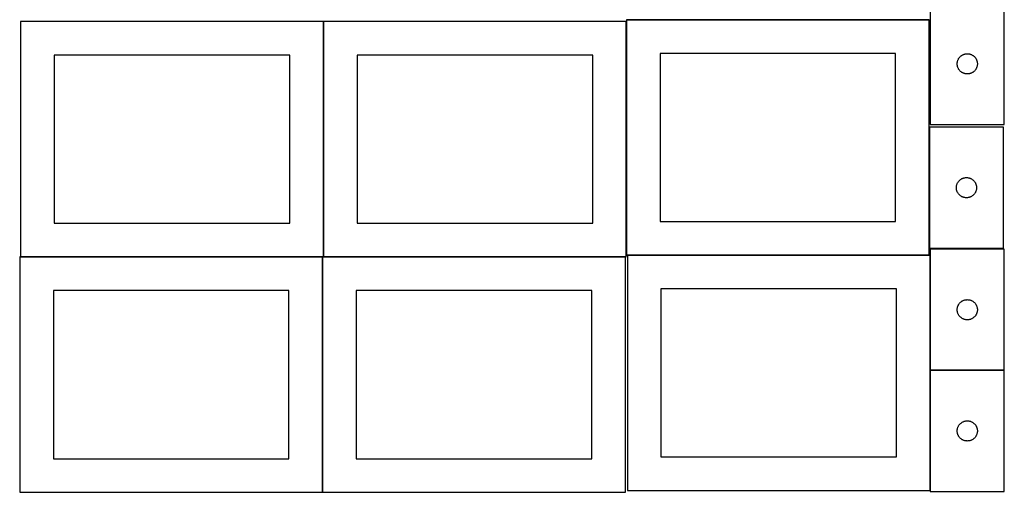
# Model space of a CAD drawing. Header units: millimetres. Extents: x 7 to 1493, y 7 to 2993.
# Tile 1 of 12: x 7 to 1470, y 7 to 709. Entities that reach past the tile are written whole.
import ezdxf

# ---------------------------------------------------------------- set-up
doc = ezdxf.new("R2010")
doc.units = ezdxf.units.MM
doc.layers.add('COMMON', color=5, linetype='CONTINUOUS', true_color=0x0000ff)
doc.layers.add('CUT', color=7, linetype='CONTINUOUS', true_color=0x000000)

msp = doc.modelspace()

# ---------------------------------------------------------------- linework, layer by layer
at = {"layer": 'COMMON'}
for p, q in [((457.949576, 356.724781), (457.949576, 706.724781)), ((908.149577, 359.287704), (908.149577, 706.724781)), ((909.574234, 709.387704), (1358.249577, 709.387704)), ((456.524735, 356.624781), (7.849575, 356.624781)), ((456.624736, 6.52478), (456.624736, 356.52478)), ((906.724736, 356.624781), (458.049576, 356.624781)), ((1358.249577, 359.187704), (909.574234, 359.187704)), ((1359.674234, 359.087703), (1359.674234, 188.049563)), ((1359.674234, 187.849562), (1359.674234, 9.087703)), ((1469.774235, 187.949563), (1359.774235, 187.949563))]:
    msp.add_line(p, q, dxfattribs=at)
at = {"layer": 'CUT'}
for p, q in [((1359.774235, 733.73329), (1359.774235, 553.73329)), ((1469.774235, 553.73329), (1469.774235, 733.73329)), ((457.849575, 706.724781), (7.849575, 706.724781)), ((7.849575, 706.724781), (7.849575, 356.724781)), ((457.849575, 356.724781), (457.849575, 706.724781)), ((908.049576, 706.724781), (458.049576, 706.724781)), ((458.049576, 706.724781), (458.049576, 356.724781)), ((908.049576, 356.724781), (908.049576, 706.724781)), ((1358.249577, 709.287704), (908.249577, 709.287704)), ((908.249577, 709.287704), (908.249577, 359.287704)), ((1358.249577, 359.287704), (1358.249577, 709.287704)), ((1308.249577, 659.287704), (958.249577, 659.287704)), ((958.249577, 659.287704), (958.249577, 409.287704)), ((1308.249577, 409.287704), (1308.249577, 659.287704)), ((1411.705954, 658.416125), (1412.465876, 658.554608)), ((1412.465876, 658.554608), (1413.23192, 658.653788)), ((1413.23192, 658.653788), (1414.002054, 658.713401)), ((1414.002054, 658.713401), (1414.774235, 658.73329)), ((1414.774235, 658.73329), (1415.546416, 658.713401)), ((1415.546416, 658.713401), (1416.31655, 658.653788)), ((1416.31655, 658.653788), (1417.082594, 658.554608)), ((1417.082594, 658.554608), (1417.842516, 658.416125)), ((407.849575, 656.724781), (57.849575, 656.724781)), ((57.849575, 656.724781), (57.849575, 406.724781)), ((407.849575, 406.724781), (407.849575, 656.724781)), ((858.049576, 656.724781), (508.049576, 656.724781)), ((508.049576, 656.724781), (508.049576, 406.724781)), ((858.049576, 406.724781), (858.049576, 656.724781)), ((1399.779208, 644.119508), (1399.818972, 644.890921)), ((1399.779208, 643.347071), (1399.779208, 644.119508)), ((1399.818972, 644.890921), (1399.898395, 645.659265)), ((1399.898395, 645.659265), (1400.017266, 646.422501)), ((1400.017266, 646.422501), (1400.17527, 647.178606)), ((1400.17527, 647.178606), (1400.371987, 647.925574)), ((1400.371987, 647.925574), (1400.606897, 648.661425)), ((1400.606897, 648.661425), (1400.879376, 649.384208)), ((1400.879376, 649.384208), (1401.188701, 650.092005)), ((1401.188701, 650.092005), (1401.534053, 650.782941)), ((1401.534053, 650.782941), (1401.914516, 651.455182)), ((1401.914516, 651.455182), (1402.32908, 652.106945)), ((1402.32908, 652.106945), (1402.776646, 652.736504)), ((1402.776646, 652.736504), (1403.256028, 653.342187)), ((1403.256028, 653.342187), (1403.765955, 653.92239)), ((1403.765955, 653.92239), (1404.305073, 654.475572)), ((1404.305073, 654.475572), (1404.871953, 655.000269)), ((1404.871953, 655.000269), (1405.465093, 655.495087)), ((1405.465093, 655.495087), (1406.082919, 655.958715)), ((1406.082919, 655.958715), (1406.723792, 656.389923)), ((1406.723792, 656.389923), (1407.386014, 656.787568)), ((1407.386014, 656.787568), (1408.067828, 657.150596)), ((1408.067828, 657.150596), (1408.767427, 657.478043)), ((1408.767427, 657.478043), (1409.482954, 657.769042)), ((1409.482954, 657.769042), (1410.212513, 658.02282)), ((1410.212513, 658.02282), (1410.954168, 658.238705)), ((1410.954168, 658.238705), (1411.705954, 658.416125)), ((1417.842516, 658.416125), (1418.594302, 658.238705)), ((1418.594302, 658.238705), (1419.335958, 658.02282)), ((1419.335958, 658.02282), (1420.065516, 657.769042)), ((1420.065516, 657.769042), (1420.781044, 657.478043)), ((1420.781044, 657.478043), (1421.480642, 657.150596)), ((1421.480642, 657.150596), (1422.162456, 656.787568)), ((1422.162456, 656.787568), (1422.824678, 656.389923)), ((1422.824678, 656.389923), (1423.465552, 655.958715)), ((1423.465552, 655.958715), (1424.083377, 655.495087)), ((1424.083377, 655.495087), (1424.676517, 655.000269)), ((1424.676517, 655.000269), (1425.243397, 654.475572)), ((1425.243397, 654.475572), (1425.782516, 653.92239)), ((1425.782516, 653.92239), (1426.292442, 653.342187)), ((1426.292442, 653.342187), (1426.771824, 652.736504)), ((1426.771824, 652.736504), (1427.21939, 652.106945)), ((1427.21939, 652.106945), (1427.633955, 651.455182)), ((1427.633955, 651.455182), (1428.014417, 650.782941)), ((1428.014417, 650.782941), (1428.359769, 650.092005)), ((1428.359769, 650.092005), (1428.669095, 649.384208)), ((1428.669095, 649.384208), (1428.941574, 648.661425)), ((1428.941574, 648.661425), (1429.176483, 647.925574)), ((1429.176483, 647.925574), (1429.373201, 647.178606)), ((1429.373201, 647.178606), (1429.531204, 646.422501)), ((1429.531204, 646.422501), (1429.650075, 645.659265)), ((1429.650075, 645.659265), (1429.729498, 644.890921)), ((1429.729498, 644.890921), (1429.769262, 644.119508)), ((1429.769262, 644.119508), (1429.769262, 643.347071)), ((1399.818972, 642.575658), (1399.779208, 643.347071)), ((1399.898395, 641.807314), (1399.818972, 642.575658)), ((1400.017266, 641.044078), (1399.898395, 641.807314)), ((1400.17527, 640.287973), (1400.017266, 641.044078)), ((1400.371987, 639.541005), (1400.17527, 640.287973)), ((1400.606897, 638.805154), (1400.371987, 639.541005)), ((1400.879376, 638.082371), (1400.606897, 638.805154)), ((1401.188701, 637.374574), (1400.879376, 638.082371)), ((1401.534053, 636.683638), (1401.188701, 637.374574)), ((1401.914516, 636.011398), (1401.534053, 636.683638)), ((1402.32908, 635.359634), (1401.914516, 636.011398)), ((1402.776646, 634.730075), (1402.32908, 635.359634)), ((1403.256028, 634.124392), (1402.776646, 634.730075)), ((1403.765955, 633.544189), (1403.256028, 634.124392)), ((1404.305073, 632.991007), (1403.765955, 633.544189)), ((1404.871953, 632.466311), (1404.305073, 632.991007)), ((1405.465093, 631.971492), (1404.871953, 632.466311)), ((1406.082919, 631.507864), (1405.465093, 631.971492)), ((1406.723792, 631.076656), (1406.082919, 631.507864)), ((1407.386014, 630.679011), (1406.723792, 631.076656)), ((1408.067828, 630.315983), (1407.386014, 630.679011)), ((1408.767427, 629.988536), (1408.067828, 630.315983)), ((1409.482954, 629.697537), (1408.767427, 629.988536)), ((1410.212513, 629.443759), (1409.482954, 629.697537)), ((1410.954168, 629.227874), (1410.212513, 629.443759)), ((1411.705954, 629.050454), (1410.954168, 629.227874)), ((1418.594302, 629.227874), (1417.842516, 629.050454)), ((1419.335958, 629.443759), (1418.594302, 629.227874)), ((1420.065516, 629.697537), (1419.335958, 629.443759)), ((1420.781044, 629.988536), (1420.065516, 629.697537)), ((1421.480642, 630.315983), (1420.781044, 629.988536)), ((1422.162456, 630.679011), (1421.480642, 630.315983)), ((1422.824678, 631.076656), (1422.162456, 630.679011)), ((1423.465552, 631.507864), (1422.824678, 631.076656)), ((1424.083377, 631.971492), (1423.465552, 631.507864)), ((1424.676517, 632.466311), (1424.083377, 631.971492)), ((1425.243397, 632.991007), (1424.676517, 632.466311)), ((1425.782516, 633.544189), (1425.243397, 632.991007)), ((1426.292442, 634.124392), (1425.782516, 633.544189)), ((1426.771824, 634.730075), (1426.292442, 634.124392)), ((1427.21939, 635.359634), (1426.771824, 634.730075)), ((1427.633955, 636.011398), (1427.21939, 635.359634)), ((1428.014417, 636.683638), (1427.633955, 636.011398)), ((1428.359769, 637.374574), (1428.014417, 636.683638)), ((1428.669095, 638.082371), (1428.359769, 637.374574)), ((1428.941574, 638.805154), (1428.669095, 638.082371)), ((1429.176483, 639.541005), (1428.941574, 638.805154)), ((1429.373201, 640.287973), (1429.176483, 639.541005)), ((1429.531204, 641.044078), (1429.373201, 640.287973)), ((1429.650075, 641.807314), (1429.531204, 641.044078)), ((1429.729498, 642.575658), (1429.650075, 641.807314)), ((1429.769262, 643.347071), (1429.729498, 642.575658)), ((1412.465876, 628.911971), (1411.705954, 629.050454)), ((1413.23192, 628.812791), (1412.465876, 628.911971)), ((1414.002054, 628.753178), (1413.23192, 628.812791)), ((1414.774235, 628.73329), (1414.002054, 628.753178)), ((1415.546416, 628.753178), (1414.774235, 628.73329)), ((1416.31655, 628.812791), (1415.546416, 628.753178)), ((1417.082594, 628.911971), (1416.31655, 628.812791)), ((1417.842516, 629.050454), (1417.082594, 628.911971)), ((1468.536045, 549.574343), (1358.536045, 549.574343)), ((1358.536045, 549.574343), (1358.536045, 369.574343)), ((1359.774235, 553.73329), (1469.774235, 553.73329)), ((1468.536045, 369.574343), (1468.536045, 549.574343)), ((1401.09089, 467.947999), (1401.538457, 468.577557)), ((1401.538457, 468.577557), (1402.017839, 469.18324)), ((1402.017839, 469.18324), (1402.527765, 469.763443)), ((1402.527765, 469.763443), (1403.066883, 470.316626)), ((1403.066883, 470.316626), (1403.633764, 470.841322)), ((1403.633764, 470.841322), (1404.226903, 471.33614)), ((1404.226903, 471.33614), (1404.844729, 471.799768)), ((1404.844729, 471.799768), (1405.485603, 472.230976)), ((1405.485603, 472.230976), (1406.147824, 472.628621)), ((1406.147824, 472.628621), (1406.829639, 472.991649)), ((1406.829639, 472.991649), (1407.529237, 473.319096)), ((1407.529237, 473.319096), (1408.244764, 473.610095)), ((1408.244764, 473.610095), (1408.974323, 473.863874)), ((1408.974323, 473.863874), (1409.715979, 474.079759)), ((1409.715979, 474.079759), (1410.467764, 474.257178)), ((1410.467764, 474.257178), (1411.227687, 474.395661)), ((1411.227687, 474.395661), (1411.99373, 474.494841)), ((1411.99373, 474.494841), (1412.763864, 474.554454)), ((1412.763864, 474.554454), (1413.536045, 474.574343)), ((1413.536045, 474.574343), (1414.308227, 474.554454)), ((1414.308227, 474.554454), (1415.07836, 474.494841)), ((1415.07836, 474.494841), (1415.844404, 474.395661)), ((1415.844404, 474.395661), (1416.604326, 474.257178)), ((1416.604326, 474.257178), (1417.356112, 474.079759)), ((1417.356112, 474.079759), (1418.097768, 473.863874)), ((1418.097768, 473.863874), (1418.827327, 473.610095)), ((1418.827327, 473.610095), (1419.542854, 473.319096)), ((1419.542854, 473.319096), (1420.242452, 472.991649)), ((1420.242452, 472.991649), (1420.924266, 472.628621)), ((1420.924266, 472.628621), (1421.586488, 472.230976)), ((1421.586488, 472.230976), (1422.227362, 471.799768)), ((1422.227362, 471.799768), (1422.845188, 471.33614)), ((1422.845188, 471.33614), (1423.438327, 470.841322)), ((1423.438327, 470.841322), (1424.005208, 470.316626)), ((1424.005208, 470.316626), (1424.544326, 469.763443)), ((1424.544326, 469.763443), (1425.054252, 469.18324)), ((1425.054252, 469.18324), (1425.533634, 468.577557)), ((1425.533634, 468.577557), (1425.981201, 467.947999)), ((1398.541018, 459.960562), (1398.580783, 460.731975)), ((1398.541018, 459.188124), (1398.541018, 459.960562)), ((1398.580783, 458.416711), (1398.541018, 459.188124)), ((1398.580783, 460.731975), (1398.660205, 461.500318)), ((1398.660205, 457.648367), (1398.580783, 458.416711)), ((1398.660205, 461.500318), (1398.779076, 462.263554)), ((1398.779076, 456.885131), (1398.660205, 457.648367)), ((1398.779076, 462.263554), (1398.93708, 463.019659)), ((1398.93708, 456.129027), (1398.779076, 456.885131)), ((1398.93708, 463.019659), (1399.133797, 463.766627)), ((1399.133797, 455.382058), (1398.93708, 456.129027)), ((1399.133797, 463.766627), (1399.368707, 464.502479)), ((1399.368707, 454.646207), (1399.133797, 455.382058)), ((1399.368707, 464.502479), (1399.641186, 465.225261)), ((1399.641186, 453.923424), (1399.368707, 454.646207)), ((1399.641186, 465.225261), (1399.950511, 465.933059)), ((1399.950511, 453.215627), (1399.641186, 453.923424)), ((1399.950511, 465.933059), (1400.295863, 466.623994)), ((1400.295863, 466.623994), (1400.676326, 467.296235)), ((1400.676326, 467.296235), (1401.09089, 467.947999)), ((1425.981201, 467.947999), (1426.395765, 467.296235)), ((1426.395765, 467.296235), (1426.776227, 466.623994)), ((1426.776227, 466.623994), (1427.121579, 465.933059)), ((1427.121579, 465.933059), (1427.430905, 465.225261)), ((1427.430905, 453.923424), (1427.121579, 453.215627)), ((1427.430905, 465.225261), (1427.703384, 464.502479)), ((1427.703384, 454.646207), (1427.430905, 453.923424)), ((1427.703384, 464.502479), (1427.938294, 463.766627)), ((1427.938294, 455.382058), (1427.703384, 454.646207)), ((1427.938294, 463.766627), (1428.135011, 463.019659)), ((1428.135011, 456.129027), (1427.938294, 455.382058)), ((1428.135011, 463.019659), (1428.293015, 462.263554)), ((1428.293015, 456.885131), (1428.135011, 456.129027)), ((1428.293015, 462.263554), (1428.411886, 461.500318)), ((1428.411886, 457.648367), (1428.293015, 456.885131)), ((1428.411886, 461.500318), (1428.491308, 460.731975)), ((1428.491308, 458.416711), (1428.411886, 457.648367)), ((1428.491308, 460.731975), (1428.531072, 459.960562)), ((1428.531072, 459.188124), (1428.491308, 458.416711)), ((1428.531072, 459.960562), (1428.531072, 459.188124)), ((1400.295863, 452.524692), (1399.950511, 453.215627)), ((1400.676326, 451.852451), (1400.295863, 452.524692)), ((1401.09089, 451.200687), (1400.676326, 451.852451)), ((1401.538457, 450.571129), (1401.09089, 451.200687)), ((1402.017839, 449.965445), (1401.538457, 450.571129)), ((1402.527765, 449.385243), (1402.017839, 449.965445)), ((1403.066883, 448.83206), (1402.527765, 449.385243)), ((1403.633764, 448.307364), (1403.066883, 448.83206)), ((1404.226903, 447.812546), (1403.633764, 448.307364)), ((1404.844729, 447.348918), (1404.226903, 447.812546)), ((1405.485603, 446.917709), (1404.844729, 447.348918)), ((1406.147824, 446.520064), (1405.485603, 446.917709)), ((1406.829639, 446.157037), (1406.147824, 446.520064)), ((1407.529237, 445.829589), (1406.829639, 446.157037)), ((1408.244764, 445.538591), (1407.529237, 445.829589)), ((1408.974323, 445.284812), (1408.244764, 445.538591)), ((1409.715979, 445.068927), (1408.974323, 445.284812)), ((1410.467764, 444.891508), (1409.715979, 445.068927)), ((1411.227687, 444.753024), (1410.467764, 444.891508)), ((1411.99373, 444.653845), (1411.227687, 444.753024)), ((1412.763864, 444.594231), (1411.99373, 444.653845)), ((1413.536045, 444.574343), (1412.763864, 444.594231)), ((1414.308227, 444.594231), (1413.536045, 444.574343)), ((1415.07836, 444.653845), (1414.308227, 444.594231)), ((1415.844404, 444.753024), (1415.07836, 444.653845)), ((1416.604326, 444.891508), (1415.844404, 444.753024)), ((1417.356112, 445.068927), (1416.604326, 444.891508)), ((1418.097768, 445.284812), (1417.356112, 445.068927)), ((1418.827327, 445.538591), (1418.097768, 445.284812)), ((1419.542854, 445.829589), (1418.827327, 445.538591)), ((1420.242452, 446.157037), (1419.542854, 445.829589)), ((1420.924266, 446.520064), (1420.242452, 446.157037)), ((1421.586488, 446.917709), (1420.924266, 446.520064)), ((1422.227362, 447.348918), (1421.586488, 446.917709)), ((1422.845188, 447.812546), (1422.227362, 447.348918)), ((1423.438327, 448.307364), (1422.845188, 447.812546)), ((1424.005208, 448.83206), (1423.438327, 448.307364)), ((1424.544326, 449.385243), (1424.005208, 448.83206)), ((1425.054252, 449.965445), (1424.544326, 449.385243)), ((1425.533634, 450.571129), (1425.054252, 449.965445)), ((1425.981201, 451.200687), (1425.533634, 450.571129)), ((1426.395765, 451.852451), (1425.981201, 451.200687)), ((1426.776227, 452.524692), (1426.395765, 451.852451)), ((1427.121579, 453.215627), (1426.776227, 452.524692)), ((57.849575, 406.724781), (407.849575, 406.724781)), ((508.049576, 406.724781), (858.049576, 406.724781)), ((958.249577, 409.287704), (1308.249577, 409.287704)), ((1358.536045, 369.574343), (1468.536045, 369.574343)), ((1469.774235, 368.049563), (1359.774235, 368.049563)), ((1359.774235, 368.049563), (1359.774235, 188.049563)), ((1469.774235, 188.049563), (1469.774235, 368.049563)), ((456.524735, 356.52478), (6.524735, 356.52478)), ((6.524735, 356.52478), (6.524735, 6.52478)), ((7.849575, 356.724781), (457.849575, 356.724781)), ((456.524735, 6.52478), (456.524735, 356.52478)), ((906.724736, 356.52478), (456.724736, 356.52478)), ((456.724736, 356.52478), (456.724736, 6.52478)), ((458.049576, 356.724781), (908.049576, 356.724781)), ((906.724736, 6.52478), (906.724736, 356.52478)), ((908.249577, 359.287704), (1358.249577, 359.287704)), ((1359.574234, 359.087703), (909.574234, 359.087703)), ((909.574234, 359.087703), (909.574234, 9.087703)), ((1359.574234, 9.087703), (1359.574234, 359.087703)), ((1309.574234, 309.087703), (959.574234, 309.087703)), ((959.574234, 309.087703), (959.574234, 59.087703)), ((1309.574234, 59.087703), (1309.574234, 309.087703)), ((406.524735, 306.52478), (56.524735, 306.52478)), ((56.524735, 306.52478), (56.524735, 56.52478)), ((406.524735, 56.52478), (406.524735, 306.52478)), ((856.724736, 306.52478), (506.724736, 306.52478)), ((506.724736, 306.52478), (506.724736, 56.52478)), ((856.724736, 56.52478), (856.724736, 306.52478)), ((1410.954168, 292.554978), (1411.705954, 292.732398)), ((1411.705954, 292.732398), (1412.465876, 292.870881)), ((1412.465876, 292.870881), (1413.23192, 292.970061)), ((1413.23192, 292.970061), (1414.002054, 293.029674)), ((1414.002054, 293.029674), (1414.774235, 293.049563)), ((1414.774235, 293.049563), (1415.546416, 293.029674)), ((1415.546416, 293.029674), (1416.31655, 292.970061)), ((1416.31655, 292.970061), (1417.082594, 292.870881)), ((1417.082594, 292.870881), (1417.842516, 292.732398)), ((1417.842516, 292.732398), (1418.594302, 292.554978)), ((1399.779208, 278.435781), (1399.818972, 279.207194)), ((1399.779208, 277.663344), (1399.779208, 278.435781)), ((1399.818972, 279.207194), (1399.898395, 279.975538)), ((1399.898395, 279.975538), (1400.017266, 280.738774)), ((1400.017266, 280.738774), (1400.17527, 281.494879)), ((1400.17527, 281.494879), (1400.371987, 282.241847)), ((1400.371987, 282.241847), (1400.606897, 282.977698)), ((1400.606897, 282.977698), (1400.879376, 283.700481)), ((1400.879376, 283.700481), (1401.188701, 284.408278)), ((1401.188701, 284.408278), (1401.534053, 285.099214)), ((1401.534053, 285.099214), (1401.914516, 285.771455)), ((1401.914516, 285.771455), (1402.32908, 286.423218)), ((1402.32908, 286.423218), (1402.776646, 287.052777)), ((1402.776646, 287.052777), (1403.256028, 287.65846)), ((1403.256028, 287.65846), (1403.765955, 288.238663)), ((1403.765955, 288.238663), (1404.305073, 288.791845)), ((1404.305073, 288.791845), (1404.871953, 289.316541)), ((1404.871953, 289.316541), (1405.465093, 289.81136)), ((1405.465093, 289.81136), (1406.082919, 290.274988)), ((1406.082919, 290.274988), (1406.723792, 290.706196)), ((1406.723792, 290.706196), (1407.386014, 291.103841)), ((1407.386014, 291.103841), (1408.067828, 291.466869)), ((1408.067828, 291.466869), (1408.767427, 291.794316)), ((1408.767427, 291.794316), (1409.482954, 292.085315)), ((1409.482954, 292.085315), (1410.212513, 292.339093)), ((1410.212513, 292.339093), (1410.954168, 292.554978)), ((1418.594302, 292.554978), (1419.335958, 292.339093)), ((1419.335958, 292.339093), (1420.065516, 292.085315)), ((1420.065516, 292.085315), (1420.781044, 291.794316)), ((1420.781044, 291.794316), (1421.480642, 291.466869)), ((1421.480642, 291.466869), (1422.162456, 291.103841)), ((1422.162456, 291.103841), (1422.824678, 290.706196)), ((1422.824678, 290.706196), (1423.465552, 290.274988)), ((1423.465552, 290.274988), (1424.083377, 289.81136)), ((1424.083377, 289.81136), (1424.676517, 289.316541)), ((1424.676517, 289.316541), (1425.243397, 288.791845)), ((1425.243397, 288.791845), (1425.782516, 288.238663)), ((1425.782516, 288.238663), (1426.292442, 287.65846)), ((1426.292442, 287.65846), (1426.771824, 287.052777)), ((1426.771824, 287.052777), (1427.21939, 286.423218)), ((1427.21939, 286.423218), (1427.633955, 285.771455)), ((1427.633955, 285.771455), (1428.014417, 285.099214)), ((1428.014417, 285.099214), (1428.359769, 284.408278)), ((1428.359769, 284.408278), (1428.669095, 283.700481)), ((1428.669095, 283.700481), (1428.941574, 282.977698)), ((1428.941574, 282.977698), (1429.176483, 282.241847)), ((1429.176483, 282.241847), (1429.373201, 281.494879)), ((1429.373201, 281.494879), (1429.531204, 280.738774)), ((1429.531204, 280.738774), (1429.650075, 279.975538)), ((1429.650075, 279.975538), (1429.729498, 279.207194)), ((1429.729498, 279.207194), (1429.769262, 278.435781)), ((1429.769262, 278.435781), (1429.769262, 277.663344)), ((1399.818972, 276.891931), (1399.779208, 277.663344)), ((1399.898395, 276.123587), (1399.818972, 276.891931)), ((1400.017266, 275.360351), (1399.898395, 276.123587)), ((1400.17527, 274.604246), (1400.017266, 275.360351)), ((1400.371987, 273.857278), (1400.17527, 274.604246)), ((1400.606897, 273.121427), (1400.371987, 273.857278)), ((1400.879376, 272.398644), (1400.606897, 273.121427)), ((1401.188701, 271.690847), (1400.879376, 272.398644)), ((1401.534053, 270.999911), (1401.188701, 271.690847)), ((1401.914516, 270.327671), (1401.534053, 270.999911)), ((1402.32908, 269.675907), (1401.914516, 270.327671)), ((1402.776646, 269.046348), (1402.32908, 269.675907)), ((1403.256028, 268.440665), (1402.776646, 269.046348)), ((1403.765955, 267.860462), (1403.256028, 268.440665)), ((1404.305073, 267.30728), (1403.765955, 267.860462)), ((1404.871953, 266.782584), (1404.305073, 267.30728)), ((1405.465093, 266.287765), (1404.871953, 266.782584)), ((1406.082919, 265.824137), (1405.465093, 266.287765)), ((1406.723792, 265.392929), (1406.082919, 265.824137)), ((1407.386014, 264.995284), (1406.723792, 265.392929)), ((1408.067828, 264.632256), (1407.386014, 264.995284)), ((1408.767427, 264.304809), (1408.067828, 264.632256)), ((1409.482954, 264.01381), (1408.767427, 264.304809)), ((1410.212513, 263.760032), (1409.482954, 264.01381)), ((1410.954168, 263.544147), (1410.212513, 263.760032)), ((1411.705954, 263.366727), (1410.954168, 263.544147)), ((1418.594302, 263.544147), (1417.842516, 263.366727)), ((1419.335958, 263.760032), (1418.594302, 263.544147)), ((1420.065516, 264.01381), (1419.335958, 263.760032)), ((1420.781044, 264.304809), (1420.065516, 264.01381)), ((1421.480642, 264.632256), (1420.781044, 264.304809)), ((1422.162456, 264.995284), (1421.480642, 264.632256)), ((1422.824678, 265.392929), (1422.162456, 264.995284)), ((1423.465552, 265.824137), (1422.824678, 265.392929)), ((1424.083377, 266.287765), (1423.465552, 265.824137)), ((1424.676517, 266.782584), (1424.083377, 266.287765)), ((1425.243397, 267.30728), (1424.676517, 266.782584)), ((1425.782516, 267.860462), (1425.243397, 267.30728)), ((1426.292442, 268.440665), (1425.782516, 267.860462)), ((1426.771824, 269.046348), (1426.292442, 268.440665)), ((1427.21939, 269.675907), (1426.771824, 269.046348)), ((1427.633955, 270.327671), (1427.21939, 269.675907)), ((1428.014417, 270.999911), (1427.633955, 270.327671)), ((1428.359769, 271.690847), (1428.014417, 270.999911)), ((1428.669095, 272.398644), (1428.359769, 271.690847)), ((1428.941574, 273.121427), (1428.669095, 272.398644)), ((1429.176483, 273.857278), (1428.941574, 273.121427)), ((1429.373201, 274.604246), (1429.176483, 273.857278)), ((1429.531204, 275.360351), (1429.373201, 274.604246)), ((1429.650075, 276.123587), (1429.531204, 275.360351)), ((1429.729498, 276.891931), (1429.650075, 276.123587)), ((1429.769262, 277.663344), (1429.729498, 276.891931)), ((1412.465876, 263.228244), (1411.705954, 263.366727)), ((1413.23192, 263.129064), (1412.465876, 263.228244)), ((1414.002054, 263.069451), (1413.23192, 263.129064)), ((1414.774235, 263.049563), (1414.002054, 263.069451)), ((1415.546416, 263.069451), (1414.774235, 263.049563)), ((1416.31655, 263.129064), (1415.546416, 263.069451)), ((1417.082594, 263.228244), (1416.31655, 263.129064)), ((1417.842516, 263.366727), (1417.082594, 263.228244)), ((1359.774235, 188.049563), (1469.774235, 188.049563)), ((1469.774235, 187.849562), (1359.774235, 187.849562)), ((1359.774235, 187.849562), (1359.774235, 7.849562)), ((1469.774235, 7.849562), (1469.774235, 187.849562)), ((1400.371987, 102.041846), (1400.606897, 102.777697)), ((1400.606897, 102.777697), (1400.879376, 103.50048)), ((1400.879376, 103.50048), (1401.188701, 104.208277)), ((1401.188701, 104.208277), (1401.534053, 104.899213)), ((1401.534053, 104.899213), (1401.914516, 105.571454)), ((1401.914516, 105.571454), (1402.32908, 106.223217)), ((1402.32908, 106.223217), (1402.776646, 106.852776)), ((1402.776646, 106.852776), (1403.256028, 107.458459)), ((1403.256028, 107.458459), (1403.765955, 108.038662)), ((1403.765955, 108.038662), (1404.305073, 108.591844)), ((1404.305073, 108.591844), (1404.871953, 109.11654)), ((1404.871953, 109.11654), (1405.465093, 109.611359)), ((1405.465093, 109.611359), (1406.082919, 110.074987)), ((1406.082919, 110.074987), (1406.723792, 110.506195)), ((1406.723792, 110.506195), (1407.386014, 110.90384)), ((1407.386014, 110.90384), (1408.067828, 111.266868)), ((1408.067828, 111.266868), (1408.767427, 111.594315)), ((1408.767427, 111.594315), (1409.482954, 111.885314)), ((1409.482954, 111.885314), (1410.212513, 112.139092)), ((1410.212513, 112.139092), (1410.954168, 112.354977)), ((1410.954168, 112.354977), (1411.705954, 112.532397)), ((1411.705954, 112.532397), (1412.465876, 112.67088)), ((1412.465876, 112.67088), (1413.23192, 112.77006)), ((1413.23192, 112.77006), (1414.002054, 112.829673)), ((1414.002054, 112.829673), (1414.774235, 112.849562)), ((1414.774235, 112.849562), (1415.546416, 112.829673)), ((1415.546416, 112.829673), (1416.31655, 112.77006)), ((1416.31655, 112.77006), (1417.082594, 112.67088)), ((1417.082594, 112.67088), (1417.842516, 112.532397)), ((1417.842516, 112.532397), (1418.594302, 112.354977)), ((1418.594302, 112.354977), (1419.335958, 112.139092)), ((1419.335958, 112.139092), (1420.065516, 111.885314)), ((1420.065516, 111.885314), (1420.781044, 111.594315)), ((1420.781044, 111.594315), (1421.480642, 111.266868)), ((1421.480642, 111.266868), (1422.162456, 110.90384)), ((1422.162456, 110.90384), (1422.824678, 110.506195)), ((1422.824678, 110.506195), (1423.465552, 110.074987)), ((1423.465552, 110.074987), (1424.083377, 109.611359)), ((1424.083377, 109.611359), (1424.676517, 109.11654)), ((1424.676517, 109.11654), (1425.243397, 108.591844)), ((1425.243397, 108.591844), (1425.782516, 108.038662)), ((1425.782516, 108.038662), (1426.292442, 107.458459)), ((1426.292442, 107.458459), (1426.771824, 106.852776)), ((1426.771824, 106.852776), (1427.21939, 106.223217)), ((1427.21939, 106.223217), (1427.633955, 105.571454)), ((1427.633955, 105.571454), (1428.014417, 104.899213)), ((1428.014417, 104.899213), (1428.359769, 104.208277)), ((1428.359769, 104.208277), (1428.669095, 103.50048)), ((1428.669095, 103.50048), (1428.941574, 102.777697)), ((1428.941574, 102.777697), (1429.176483, 102.041846)), ((1399.779208, 98.23578), (1399.818972, 99.007193)), ((1399.779208, 97.463343), (1399.779208, 98.23578)), ((1399.818972, 96.69193), (1399.779208, 97.463343)), ((1399.818972, 99.007193), (1399.898395, 99.775537)), ((1399.898395, 95.923586), (1399.818972, 96.69193)), ((1399.898395, 99.775537), (1400.017266, 100.538773)), ((1400.017266, 95.16035), (1399.898395, 95.923586)), ((1400.017266, 100.538773), (1400.17527, 101.294878)), ((1400.17527, 94.404245), (1400.017266, 95.16035)), ((1400.17527, 101.294878), (1400.371987, 102.041846)), ((1400.371987, 93.657277), (1400.17527, 94.404245)), ((1400.606897, 92.921426), (1400.371987, 93.657277)), ((1400.879376, 92.198643), (1400.606897, 92.921426)), ((1401.188701, 91.490846), (1400.879376, 92.198643)), ((1401.534053, 90.79991), (1401.188701, 91.490846)), ((1401.914516, 90.12767), (1401.534053, 90.79991)), ((1402.32908, 89.475906), (1401.914516, 90.12767)), ((1402.776646, 88.846347), (1402.32908, 89.475906)), ((1403.256028, 88.240664), (1402.776646, 88.846347)), ((1403.765955, 87.660461), (1403.256028, 88.240664)), ((1426.292442, 88.240664), (1425.782516, 87.660461)), ((1426.771824, 88.846347), (1426.292442, 88.240664)), ((1427.21939, 89.475906), (1426.771824, 88.846347)), ((1427.633955, 90.12767), (1427.21939, 89.475906)), ((1428.014417, 90.79991), (1427.633955, 90.12767)), ((1428.359769, 91.490846), (1428.014417, 90.79991)), ((1428.669095, 92.198643), (1428.359769, 91.490846)), ((1428.941574, 92.921426), (1428.669095, 92.198643)), ((1429.176483, 93.657277), (1428.941574, 92.921426)), ((1429.176483, 102.041846), (1429.373201, 101.294878)), ((1429.373201, 94.404245), (1429.176483, 93.657277)), ((1429.373201, 101.294878), (1429.531204, 100.538773)), ((1429.531204, 95.16035), (1429.373201, 94.404245)), ((1429.531204, 100.538773), (1429.650075, 99.775537)), ((1429.650075, 95.923586), (1429.531204, 95.16035)), ((1429.650075, 99.775537), (1429.729498, 99.007193)), ((1429.729498, 96.69193), (1429.650075, 95.923586)), ((1429.729498, 99.007193), (1429.769262, 98.23578)), ((1429.769262, 97.463343), (1429.729498, 96.69193)), ((1429.769262, 98.23578), (1429.769262, 97.463343)), ((1404.305073, 87.107279), (1403.765955, 87.660461)), ((1404.871953, 86.582583), (1404.305073, 87.107279)), ((1405.465093, 86.087764), (1404.871953, 86.582583)), ((1406.082919, 85.624136), (1405.465093, 86.087764)), ((1406.723792, 85.192928), (1406.082919, 85.624136)), ((1407.386014, 84.795283), (1406.723792, 85.192928)), ((1408.067828, 84.432255), (1407.386014, 84.795283)), ((1408.767427, 84.104808), (1408.067828, 84.432255)), ((1409.482954, 83.813809), (1408.767427, 84.104808)), ((1410.212513, 83.560031), (1409.482954, 83.813809)), ((1410.954168, 83.344146), (1410.212513, 83.560031)), ((1411.705954, 83.166726), (1410.954168, 83.344146)), ((1412.465876, 83.028243), (1411.705954, 83.166726)), ((1413.23192, 82.929063), (1412.465876, 83.028243)), ((1414.002054, 82.86945), (1413.23192, 82.929063)), ((1414.774235, 82.849562), (1414.002054, 82.86945)), ((1415.546416, 82.86945), (1414.774235, 82.849562)), ((1416.31655, 82.929063), (1415.546416, 82.86945)), ((1417.082594, 83.028243), (1416.31655, 82.929063)), ((1417.842516, 83.166726), (1417.082594, 83.028243)), ((1418.594302, 83.344146), (1417.842516, 83.166726)), ((1419.335958, 83.560031), (1418.594302, 83.344146)), ((1420.065516, 83.813809), (1419.335958, 83.560031)), ((1420.781044, 84.104808), (1420.065516, 83.813809)), ((1421.480642, 84.432255), (1420.781044, 84.104808)), ((1422.162456, 84.795283), (1421.480642, 84.432255)), ((1422.824678, 85.192928), (1422.162456, 84.795283)), ((1423.465552, 85.624136), (1422.824678, 85.192928)), ((1424.083377, 86.087764), (1423.465552, 85.624136)), ((1424.676517, 86.582583), (1424.083377, 86.087764)), ((1425.243397, 87.107279), (1424.676517, 86.582583)), ((1425.782516, 87.660461), (1425.243397, 87.107279)), ((959.574234, 59.087703), (1309.574234, 59.087703)), ((56.524735, 56.52478), (406.524735, 56.52478)), ((506.724736, 56.52478), (856.724736, 56.52478)), ((6.524735, 6.52478), (456.524735, 6.52478)), ((456.724736, 6.52478), (906.724736, 6.52478)), ((909.574234, 9.087703), (1359.574234, 9.087703)), ((1359.774235, 7.849562), (1469.774235, 7.849562))]:
    msp.add_line(p, q, dxfattribs=at)

doc.saveas('drawing.dxf')
